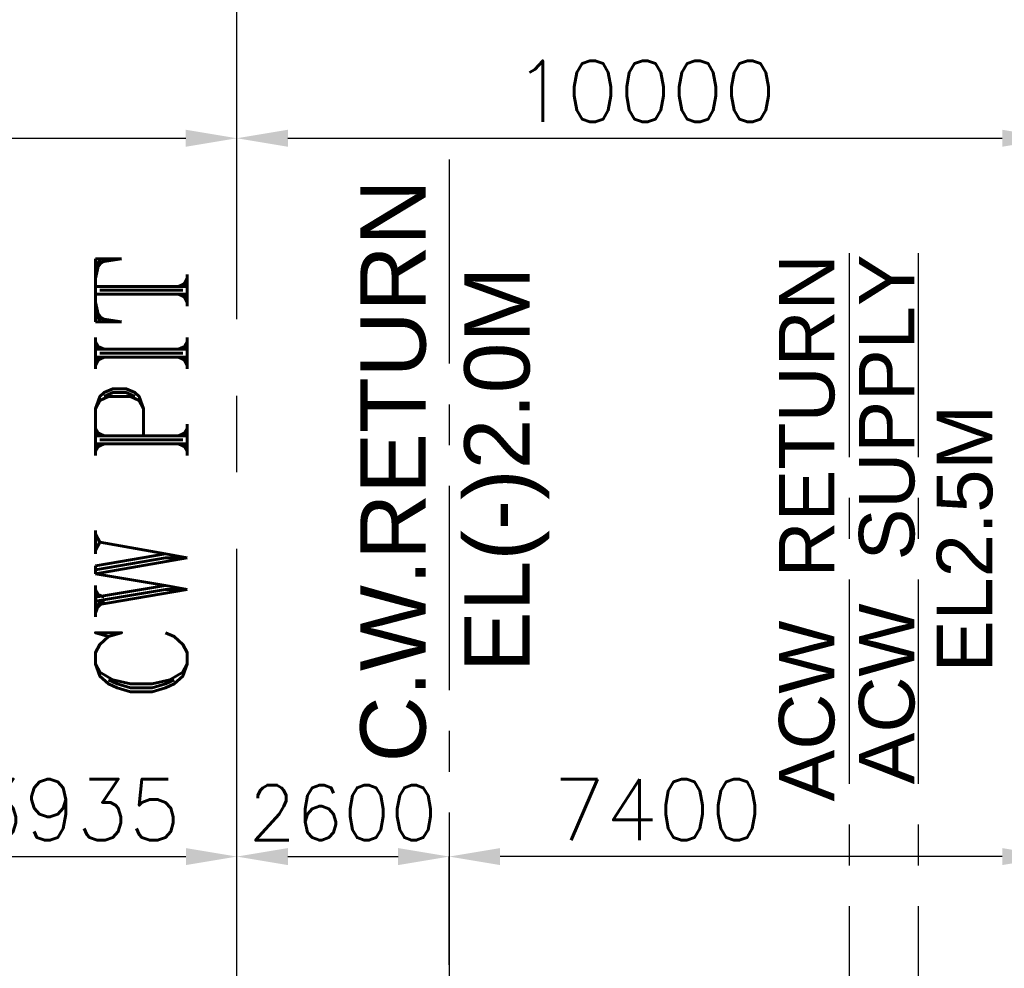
# Model space of a CAD drawing. Header units: inches. Extents: x -341304 to 31571016, y -692717 to 2132253.
# Tile 168 of 256: x 572549 to 584610, y -257747 to -246127. Entities that reach past the tile are written whole.
import ezdxf
from ezdxf.enums import TextEntityAlignment as Align

# ---------------------------------------------------------------- set-up
doc = ezdxf.new("R2010")
doc.units = ezdxf.units.IN
doc.header["$MEASUREMENT"] = 0
doc.linetypes.add('CENTER', pattern=[2, 1.25, -0.25, 0.25, -0.25])
doc.linetypes.add('CENTER2', pattern=[1.125, 0.75, -0.125, 0.125, -0.125])
for name, color, linetype in [('0-CL', 8, 'CENTER'), ('CANAL', 4, 'Continuous'), ('text', 3, 'Continuous')]:
    doc.layers.add(name, color=color, linetype=linetype)
doc.styles.add('ROMANS', font='romans')
doc.styles.add('ROMANT', font='romant', dxfattribs={"height": 5})
doc.styles.get("Standard").update_dxf_attribs({"font": 'arial.ttf'})
doc.dimstyles.new('User600', dxfattribs={"dimscale": 500, "dimtxt": 1.5, "dimasz": 1.25, "dimexe": 1, "dimexo": 1, "dimgap": 0.4, "dimtad": 1, "dimdec": 0, "dimzin": 0, "dimdsep": 46, "dimtxsty": 'ROMANS', "dimcen": 1, "dimclrd": 8, "dimclre": 8, "dimclrt": 3, "dimadec": 0, "dimazin": 0, "dimtfac": 1, "dimtdec": 0, "dimtix": 1, "dimtofl": 0, "dimtmove": 0, "dimatfit": 3, "dimfxl": 1, "dimtolj": 1, "dimtzin": 0, "dimarcsym": 0})

# ---------------------------------------------------------------- blocks, each defined once
blk = doc.blocks.new('*D110')
at = {"color": 8, "lineweight": -2, "transparency": 16777216}
for p, q in [((571274.5327354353, -256915.4547196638), (571274.5327354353, -256378.19082634)), ((571899.5327354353, -256378.19082634), (574584.5327359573, -256378.19082634)), ((575209.5327359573, -256896.3597136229), (575209.5327359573, -256378.19082634))]:
    blk.add_line(p, q, dxfattribs=at)
at = {"color": 8, "transparency": 16777216}
for points in [[(571899.5327354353, -256274.0241596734), (571899.5327354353, -256482.3574930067), (571274.5327354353, -256378.19082634)], [(574584.5327359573, -256274.0241596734), (574584.5327359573, -256482.3574930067), (575209.5327359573, -256378.19082634)]]:
    blk.add_solid(points, dxfattribs=at)
at = {"layer": 'Defpoints', "color": 0, "transparency": 16777216}
for p in [(575209.5327359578, -256378.190826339), (571274.5327354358, -256915.4547196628), (575209.5327359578, -256896.3597136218)]:
    blk.add_point(p, dxfattribs=at)
at = {"color": 3, "transparency": 16777216, "insert": (573242.0327356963, -255803.19082634), "char_height": 750, "attachment_point": 5, "style": 'ROMANS'}
blk.add_mtext('\\A1;3935', dxfattribs=at)
blk = doc.blocks.new('*D111')
at = {"color": 8, "lineweight": -2, "transparency": 16777216}
for p, q in [((575209.5327359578, -256896.359713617), (575209.5327359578, -256378.1645582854)), ((575834.5327359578, -256378.1645582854), (577184.5327341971, -256378.1645582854)), ((577809.5327341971, -256645.9339391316), (577809.5327341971, -256378.1645582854))]:
    blk.add_line(p, q, dxfattribs=at)
at = {"color": 8, "transparency": 16777216}
for points in [[(575834.5327359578, -256273.9978916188), (575834.5327359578, -256482.3312249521), (575209.5327359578, -256378.1645582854)], [(577184.5327341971, -256273.9978916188), (577184.5327341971, -256482.3312249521), (577809.5327341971, -256378.1645582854)]]:
    blk.add_solid(points, dxfattribs=at)
at = {"layer": 'Defpoints', "color": 0, "transparency": 16777216}
for p in [(577809.5327341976, -256378.1645582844), (577809.5327341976, -256645.9339391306), (575209.5327359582, -256896.359713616)]:
    blk.add_point(p, dxfattribs=at)
at = {"color": 3, "transparency": 16777216, "insert": (576509.5327350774, -255840.6645582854), "char_height": 675, "attachment_point": 5, "style": 'ROMANS'}
blk.add_mtext('\\A1;2600', dxfattribs=at)
blk = doc.blocks.new('*D326')
at = {"color": 8, "lineweight": -2, "transparency": 16777216}
blk.add_line((565834.3751275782, -247579.2146593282), (574584.3751275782, -247579.2146593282), dxfattribs=at)
at = {"color": 8, "transparency": 16777216}
for points in [[(565834.3751275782, -247475.0479926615), (565834.3751275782, -247683.3813259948), (565209.3751275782, -247579.2146593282)], [(574584.3751275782, -247475.0479926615), (574584.3751275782, -247683.3813259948), (575209.3751275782, -247579.2146593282)]]:
    blk.add_solid(points, dxfattribs=at)
at = {"layer": 'Defpoints', "color": 0, "transparency": 16777216}
for p in [(565209.3751275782, -247579.2146593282), (575209.3751275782, -247579.2146593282), (575209.3751275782, -247579.2146593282)]:
    blk.add_point(p, dxfattribs=at)
at = {"color": 3, "transparency": 16777216, "insert": (570209.3751275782, -247004.2146593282), "char_height": 750, "attachment_point": 5, "style": 'ROMANS'}
blk.add_mtext('\\A1;10000', dxfattribs=at)
blk = doc.blocks.new('*D327')
at = {"color": 8, "lineweight": -2, "transparency": 16777216}
blk.add_line((575834.3751275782, -247579.2146593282), (584584.3751275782, -247579.2146593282), dxfattribs=at)
at = {"color": 8, "transparency": 16777216}
for points in [[(575834.3751275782, -247475.0479926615), (575834.3751275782, -247683.3813259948), (575209.3751275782, -247579.2146593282)], [(584584.3751275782, -247475.0479926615), (584584.3751275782, -247683.3813259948), (585209.3751275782, -247579.2146593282)]]:
    blk.add_solid(points, dxfattribs=at)
at = {"layer": 'Defpoints', "color": 0, "transparency": 16777216}
for p in [(575209.3751275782, -247579.2146593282), (585209.3751275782, -247579.2146593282), (585209.3751275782, -247579.2146593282)]:
    blk.add_point(p, dxfattribs=at)
at = {"color": 3, "transparency": 16777216, "insert": (580209.3751275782, -247004.2146593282), "char_height": 750, "attachment_point": 5, "style": 'ROMANS'}
blk.add_mtext('\\A1;10000', dxfattribs=at)
blk = doc.blocks.new('A$C022D02BE')
at = {"layer": 'text', "lineweight": 25}
for s, p in [('C.W.RETURN', (14512.1562389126, 7328.944025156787)), ('EL(-)2.0M', (15884.63827828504, 7348.557481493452))]:
    blk.add_text(s, height=800, rotation=90, dxfattribs=at).set_placement(p, align=Align.MIDDLE)
blk = doc.blocks.new('*D255')
at = {"color": 8, "lineweight": -2, "transparency": 16777216}
for p, q in [((577809.3751258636, -257704.4236321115), (577809.3751258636, -256378.1908236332)), ((584584.3751275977, -256378.1908236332), (578434.3751258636, -256378.1908236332)), ((585209.3751275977, -257687.0302303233), (585209.3751275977, -256378.1908236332))]:
    blk.add_line(p, q, dxfattribs=at)
at = {"color": 8, "transparency": 16777216}
for points in [[(578434.3751258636, -256274.0241569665), (578434.3751258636, -256482.3574902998), (577809.3751258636, -256378.1908236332)], [(584584.3751275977, -256274.0241569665), (584584.3751275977, -256482.3574902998), (585209.3751275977, -256378.1908236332)]]:
    blk.add_solid(points, dxfattribs=at)
at = {"layer": 'Defpoints', "color": 0, "transparency": 16777216}
for p in [(577809.3751258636, -256378.1908236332), (577809.3751258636, -257704.4236321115), (585209.3751275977, -257687.0302303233)]:
    blk.add_point(p, dxfattribs=at)
at = {"color": 3, "transparency": 16777216, "insert": (580366.0525382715, -255803.1908236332), "char_height": 750, "attachment_point": 5, "style": 'ROMANS'}
blk.add_mtext('\\A1;7400', dxfattribs=at)

msp = doc.modelspace()

# ---------------------------------------------------------------- linework, layer by layer
at = {"layer": '0-CL', "lineweight": -3, "ltscale": 2000}
for p, q in [((577809.3750856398, -247838.5799894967), (577809.3750856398, -265083.5131661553)), ((582709.3751275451, -248985.4277860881), (582709.3751275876, -260227.7763207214)), ((583553.3751276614, -248985.4277860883), (583553.3751277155, -260227.7763207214))]:
    msp.add_line(p, q, dxfattribs=at)
at = {"layer": 'CANAL', "color": 240, "linetype": 'CENTER2', "ltscale": 7500}
msp.add_line((575209.3751275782, -258233.5131497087), (575209.3751275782, -245134.1785883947), dxfattribs=at)

# ---------------------------------------------------------------- block references
at = {"color": 7}
msp.add_blockref('A$C022D02BE', (562609.375099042, -258983.5131536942), dxfattribs=at)

# ---------------------------------------------------------------- texts
at = {"layer": 'text', "lineweight": 25}
for s, p in [('ACW  SUPPLY', (583168.9954716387, -252247.2750568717)), ('ACW  RETURN', (582188.7692261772, -252352.4353578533)), ('EL2.5M', (584122.8126449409, -252482.8411950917))]:
    msp.add_text(s, height=680, rotation=90, dxfattribs=at).set_placement(p, align=Align.MIDDLE)
at = {"layer": 'text', "lineweight": 25, "style": 'ROMANT'}
msp.add_text('CW PIT', height=1125, rotation=90, dxfattribs=at).set_placement((574601.8767183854, -254503.6996743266))

# ---------------------------------------------------------------- dimensions: what is measured, and where the dimension line sits
at = {"color": 8}
for base, p1, p2, picture, middle in [((575209.3751275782, -247579.2146593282), (565209.3751275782, -247579.2146593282), (575209.3751275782, -247579.2146593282), '*D326', (570209.3751275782, -247004.2146593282)), ((585209.3751275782, -247579.2146593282), (575209.3751275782, -247579.2146593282), (585209.3751275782, -247579.2146593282), '*D327', (580209.3751275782, -247004.2146593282))]:
    dim = msp.add_linear_dim(base=base, p1=p1, p2=p2, dimstyle='User600', override={"dimtmove": 1}, dxfattribs=at)
    dim.commit()
    dim.dimension.update_dxf_attribs({"geometry": picture, "text_midpoint": middle})
dim = msp.add_linear_dim(base=(575209.5327359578, -256378.190826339), p1=(571274.5327354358, -256915.4547196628), p2=(575209.5327359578, -256896.3597136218), dimstyle='User600', override={"dimexe": 0, "dimexo": 0})
dim.commit()
dim.dimension.update_dxf_attribs({"geometry": '*D110', "text_midpoint": (573242.0327356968, -255803.190826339)})
for base, p1, p2, override, picture, middle in [((577809.3751258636, -256378.1908236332), (585209.3751275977, -257687.0302303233), (577809.3751258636, -257704.4236321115), {"dimexe": 0, "dimexo": 0}, '*D255', (580366.0525382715, -256378.1908236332)), ((577809.5327341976, -256378.1645582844), (575209.5327359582, -256896.359713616), (577809.5327341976, -256645.9339391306), {"dimtxt": 1.35, "dimexe": 0, "dimexo": 0}, '*D111', (576509.5327350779, -256378.1645582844))]:
    dim = msp.add_linear_dim(base=base, p1=p1, p2=p2, dimstyle='User600', override=override)
    dim.commit()
    dim.dimension.update_dxf_attribs({"geometry": picture, "text_midpoint": middle, "dimtype": 160})

doc.saveas('drawing.dxf')
